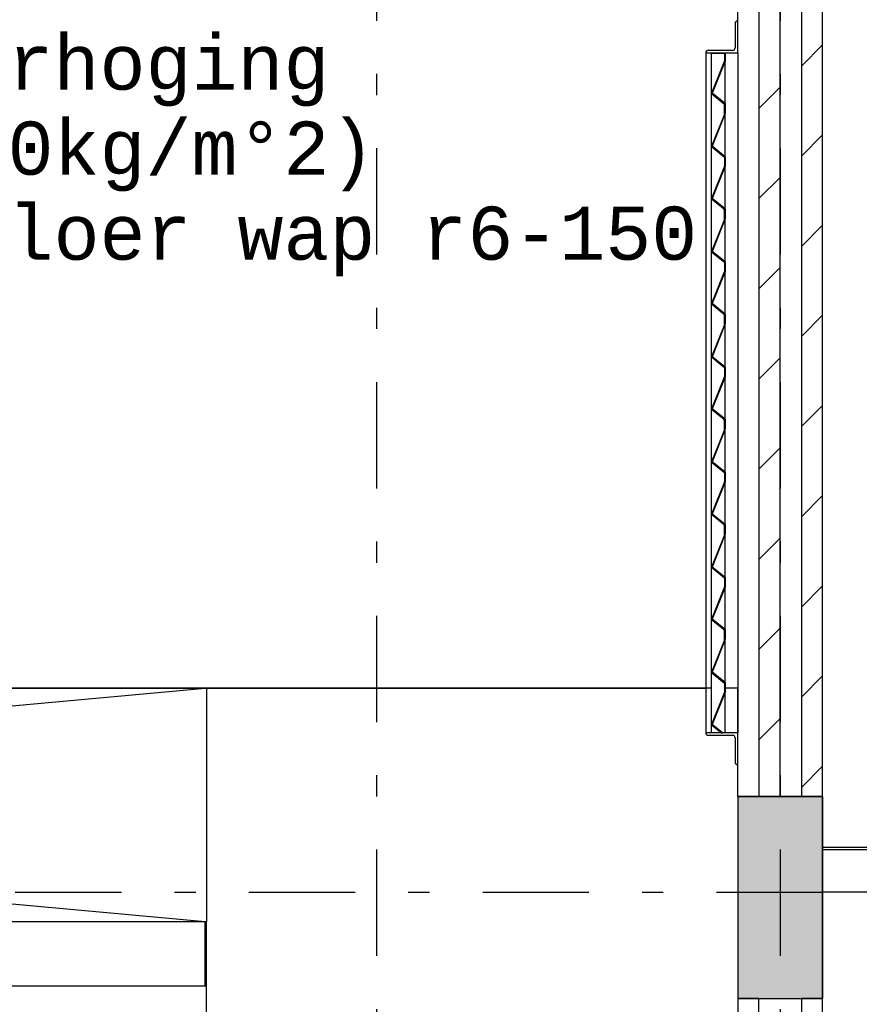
# Model space of a CAD drawing. Extents: x 2 to 87, y -108 to 11.
# Tile 252 of 256: x 29.55 to 33.5, y -15.74 to -11.1. Entities that reach past the tile are written whole.
import ezdxf

# ---------------------------------------------------------------- set-up
doc = ezdxf.new("R2010")
doc.units = 0
doc.header["$MEASUREMENT"] = 0
doc.linetypes.add('DASHDOT', pattern=[1, 0.5, -0.25, 0, -0.25])
for name, color, linetype in [('14', 7, 'CONTINUOUS'), ('18', 7, 'CONTINUOUS'), ('2', 7, 'CONTINUOUS'), ('25', 7, 'CONTINUOUS'), ('4', 7, 'CONTINUOUS'), ('5', 7, 'CONTINUOUS'), ('6', 7, 'CONTINUOUS'), ('8', 7, 'CONTINUOUS')]:
    doc.layers.add(name, color=color, linetype=linetype)
doc.styles.add('MONOTXT', font='MONOTXT', dxfattribs={"height": 0.2})

# ---------------------------------------------------------------- blocks, each defined once
blk = doc.blocks.new('*N715')
at = {"layer": '25', "color": 62, "linetype": 'Continuous'}
for p, q in [((32.8641, -13.9762), (32.8661, -13.9762)), ((32.8641, -13.9762), (32.8641, -14.0256)), ((32.8661, -13.9762), (32.8661, -14.0256)), ((32.8638, -14.0264), (32.805, -14.1728)), ((32.8661, -14.0264), (32.8073, -14.1728)), ((32.8641, -14.0256), (32.8638, -14.0264)), ((32.8661, -14.0256), (32.8661, -14.0264)), ((32.805, -14.1728), (32.8046, -14.1738)), ((32.8046, -14.1738), (32.8641, -14.2217)), ((32.8073, -14.1728), (32.8086, -14.1738)), ((32.8086, -14.1738), (32.8681, -14.2217)), ((32.8641, -14.2217), (32.8661, -14.2234)), ((32.8681, -14.2217), (32.8681, -14.2234)), ((32.8658, -14.267), (32.805, -14.4183)), ((32.8681, -14.267), (32.8073, -14.4183)), ((32.8661, -14.2662), (32.8658, -14.267)), ((32.8661, -14.2234), (32.8661, -14.2662)), ((32.8681, -14.2234), (32.8681, -14.2662)), ((32.8681, -14.2662), (32.8681, -14.267)), ((32.805, -14.4183), (32.8046, -14.4194)), ((32.8046, -14.4194), (32.8519, -14.4575)), ((32.8073, -14.4183), (32.8086, -14.4194)), ((32.8086, -14.4194), (32.856, -14.4575)), ((32.8519, -14.4575), (32.856, -14.4575))]:
    blk.add_line(p, q, dxfattribs=at)
for points in [[(32.8641, -13.9762), (32.8641, -13.9762), (32.8661, -13.9762)], [(32.8641, -13.9762), (32.8641, -14.0256), (32.8661, -14.0256)], [(32.8641, -13.9762), (32.8661, -13.9762), (32.8661, -14.0256)], [(32.8638, -14.0264), (32.805, -14.1728), (32.8073, -14.1728)], [(32.8638, -14.0264), (32.8661, -14.0264), (32.8073, -14.1728)], [(32.8641, -14.0256), (32.8638, -14.0264), (32.8661, -14.0264)], [(32.8641, -14.0256), (32.8661, -14.0256), (32.8661, -14.0264)], [(32.805, -14.1728), (32.8046, -14.1738), (32.8086, -14.1738)], [(32.8046, -14.1738), (32.8641, -14.2217), (32.8681, -14.2217)], [(32.8046, -14.1738), (32.8086, -14.1738), (32.8681, -14.2217)], [(32.805, -14.1728), (32.8073, -14.1728), (32.8086, -14.1738)], [(32.8641, -14.2217), (32.8661, -14.2234), (32.8681, -14.2234)], [(32.8641, -14.2217), (32.8681, -14.2217), (32.8681, -14.2234)], [(32.8658, -14.267), (32.805, -14.4183), (32.8073, -14.4183)], [(32.8658, -14.267), (32.8681, -14.267), (32.8073, -14.4183)], [(32.8661, -14.2662), (32.8658, -14.267), (32.8681, -14.267)], [(32.8661, -14.2234), (32.8661, -14.2662), (32.8681, -14.2662)], [(32.8661, -14.2234), (32.8681, -14.2234), (32.8681, -14.2662)], [(32.8661, -14.2662), (32.8681, -14.2662), (32.8681, -14.267)], [(32.805, -14.4183), (32.8046, -14.4194), (32.8086, -14.4194)], [(32.8046, -14.4194), (32.8519, -14.4575), (32.856, -14.4575)], [(32.8046, -14.4194), (32.8086, -14.4194), (32.856, -14.4575)], [(32.805, -14.4183), (32.8073, -14.4183), (32.8086, -14.4194)], [(32.8519, -14.4575), (32.8519, -14.4575), (32.856, -14.4575)]]:
    blk.add_solid(points, dxfattribs=at)
blk = doc.blocks.new('*N716')
at = {"layer": '25', "color": 62, "linetype": 'Continuous'}
for p, q in [((32.8641, -13.4812), (32.8661, -13.4812)), ((32.8641, -13.4812), (32.8641, -13.5307)), ((32.8661, -13.4812), (32.8661, -13.5307)), ((32.8638, -13.5314), (32.805, -13.6778)), ((32.8661, -13.5314), (32.8073, -13.6778)), ((32.8641, -13.5307), (32.8638, -13.5314)), ((32.8661, -13.5307), (32.8661, -13.5314)), ((32.805, -13.6778), (32.8046, -13.6789)), ((32.8046, -13.6789), (32.8641, -13.7267)), ((32.8073, -13.6778), (32.8086, -13.6789)), ((32.8086, -13.6789), (32.8681, -13.7267)), ((32.8641, -13.7267), (32.8661, -13.7284)), ((32.8661, -13.7284), (32.8661, -13.7712)), ((32.8681, -13.7267), (32.8681, -13.7284)), ((32.8681, -13.7284), (32.8681, -13.7712)), ((32.8658, -13.772), (32.805, -13.9233)), ((32.8681, -13.772), (32.8073, -13.9233)), ((32.8661, -13.7712), (32.8658, -13.772)), ((32.8681, -13.7712), (32.8681, -13.772)), ((32.805, -13.9233), (32.8046, -13.9244)), ((32.8046, -13.9244), (32.8641, -13.9723)), ((32.8073, -13.9233), (32.8086, -13.9244)), ((32.8086, -13.9244), (32.8681, -13.9723)), ((32.8641, -13.9723), (32.8661, -13.9739)), ((32.8661, -13.9739), (32.8661, -14.0175)), ((32.8681, -13.9723), (32.8681, -13.9739)), ((32.8681, -13.9739), (32.8681, -14.0175)), ((32.8661, -14.0175), (32.8681, -14.0175))]:
    blk.add_line(p, q, dxfattribs=at)
for points in [[(32.8641, -13.4812), (32.8641, -13.4812), (32.8661, -13.4812)], [(32.8641, -13.4812), (32.8641, -13.5307), (32.8661, -13.5307)], [(32.8641, -13.4812), (32.8661, -13.4812), (32.8661, -13.5307)], [(32.8638, -13.5314), (32.805, -13.6778), (32.8073, -13.6778)], [(32.8638, -13.5314), (32.8661, -13.5314), (32.8073, -13.6778)], [(32.8641, -13.5307), (32.8638, -13.5314), (32.8661, -13.5314)], [(32.8641, -13.5307), (32.8661, -13.5307), (32.8661, -13.5314)], [(32.805, -13.6778), (32.8046, -13.6789), (32.8086, -13.6789)], [(32.8046, -13.6789), (32.8641, -13.7267), (32.8681, -13.7267)], [(32.8046, -13.6789), (32.8086, -13.6789), (32.8681, -13.7267)], [(32.805, -13.6778), (32.8073, -13.6778), (32.8086, -13.6789)], [(32.8641, -13.7267), (32.8661, -13.7284), (32.8681, -13.7284)], [(32.8641, -13.7267), (32.8681, -13.7267), (32.8681, -13.7284)], [(32.8661, -13.7284), (32.8661, -13.7712), (32.8681, -13.7712)], [(32.8661, -13.7284), (32.8681, -13.7284), (32.8681, -13.7712)], [(32.8658, -13.772), (32.805, -13.9233), (32.8073, -13.9233)], [(32.8658, -13.772), (32.8681, -13.772), (32.8073, -13.9233)], [(32.8661, -13.7712), (32.8658, -13.772), (32.8681, -13.772)], [(32.8661, -13.7712), (32.8681, -13.7712), (32.8681, -13.772)], [(32.805, -13.9233), (32.8046, -13.9244), (32.8086, -13.9244)], [(32.8046, -13.9244), (32.8641, -13.9723), (32.8681, -13.9723)], [(32.8046, -13.9244), (32.8086, -13.9244), (32.8681, -13.9723)], [(32.805, -13.9233), (32.8073, -13.9233), (32.8086, -13.9244)], [(32.8641, -13.9723), (32.8661, -13.9739), (32.8681, -13.9739)], [(32.8641, -13.9723), (32.8681, -13.9723), (32.8681, -13.9739)], [(32.8661, -13.9739), (32.8661, -14.0175), (32.8681, -14.0175)], [(32.8661, -13.9739), (32.8681, -13.9739), (32.8681, -14.0175)], [(32.8661, -14.0175), (32.8661, -14.0175), (32.8681, -14.0175)]]:
    blk.add_solid(points, dxfattribs=at)
blk = doc.blocks.new('*N717')
at = {"layer": '25', "color": 62, "linetype": 'Continuous'}
for p, q in [((32.8641, -12.9862), (32.8661, -12.9862)), ((32.8641, -12.9862), (32.8641, -13.0357)), ((32.8661, -12.9862), (32.8661, -13.0357)), ((32.8638, -13.0364), (32.805, -13.1828)), ((32.8661, -13.0364), (32.8073, -13.1828)), ((32.8641, -13.0357), (32.8638, -13.0364)), ((32.8661, -13.0357), (32.8661, -13.0364)), ((32.805, -13.1828), (32.8046, -13.1839)), ((32.8046, -13.1839), (32.8641, -13.2318)), ((32.8073, -13.1828), (32.8086, -13.1839)), ((32.8086, -13.1839), (32.8681, -13.2318)), ((32.8641, -13.2318), (32.8661, -13.2334)), ((32.8661, -13.2334), (32.8661, -13.2763)), ((32.8681, -13.2318), (32.8681, -13.2334)), ((32.8681, -13.2334), (32.8681, -13.2763)), ((32.8658, -13.277), (32.805, -13.4284)), ((32.8681, -13.277), (32.8073, -13.4284)), ((32.8661, -13.2763), (32.8658, -13.277)), ((32.8681, -13.2763), (32.8681, -13.277)), ((32.805, -13.4284), (32.8046, -13.4294)), ((32.8046, -13.4294), (32.8641, -13.4773)), ((32.8073, -13.4284), (32.8086, -13.4294)), ((32.8086, -13.4294), (32.8681, -13.4773)), ((32.8641, -13.4773), (32.8661, -13.4789)), ((32.8661, -13.4789), (32.8661, -13.5226)), ((32.8681, -13.4773), (32.8681, -13.4789)), ((32.8681, -13.4789), (32.8681, -13.5226)), ((32.8661, -13.5226), (32.8681, -13.5226))]:
    blk.add_line(p, q, dxfattribs=at)
for points in [[(32.8641, -12.9862), (32.8641, -12.9862), (32.8661, -12.9862)], [(32.8641, -12.9862), (32.8641, -13.0357), (32.8661, -13.0357)], [(32.8641, -12.9862), (32.8661, -12.9862), (32.8661, -13.0357)], [(32.8638, -13.0364), (32.805, -13.1828), (32.8073, -13.1828)], [(32.8638, -13.0364), (32.8661, -13.0364), (32.8073, -13.1828)], [(32.8641, -13.0357), (32.8638, -13.0364), (32.8661, -13.0364)], [(32.8641, -13.0357), (32.8661, -13.0357), (32.8661, -13.0364)], [(32.805, -13.1828), (32.8046, -13.1839), (32.8086, -13.1839)], [(32.8046, -13.1839), (32.8641, -13.2318), (32.8681, -13.2318)], [(32.8046, -13.1839), (32.8086, -13.1839), (32.8681, -13.2318)], [(32.805, -13.1828), (32.8073, -13.1828), (32.8086, -13.1839)], [(32.8641, -13.2318), (32.8661, -13.2334), (32.8681, -13.2334)], [(32.8641, -13.2318), (32.8681, -13.2318), (32.8681, -13.2334)], [(32.8661, -13.2334), (32.8661, -13.2763), (32.8681, -13.2763)], [(32.8661, -13.2334), (32.8681, -13.2334), (32.8681, -13.2763)], [(32.8658, -13.277), (32.805, -13.4284), (32.8073, -13.4284)], [(32.8658, -13.277), (32.8681, -13.277), (32.8073, -13.4284)], [(32.8661, -13.2763), (32.8658, -13.277), (32.8681, -13.277)], [(32.8661, -13.2763), (32.8681, -13.2763), (32.8681, -13.277)], [(32.805, -13.4284), (32.8046, -13.4294), (32.8086, -13.4294)], [(32.8046, -13.4294), (32.8641, -13.4773), (32.8681, -13.4773)], [(32.8046, -13.4294), (32.8086, -13.4294), (32.8681, -13.4773)], [(32.805, -13.4284), (32.8073, -13.4284), (32.8086, -13.4294)], [(32.8641, -13.4773), (32.8661, -13.4789), (32.8681, -13.4789)], [(32.8641, -13.4773), (32.8681, -13.4773), (32.8681, -13.4789)], [(32.8661, -13.4789), (32.8661, -13.5226), (32.8681, -13.5226)], [(32.8661, -13.4789), (32.8681, -13.4789), (32.8681, -13.5226)], [(32.8661, -13.5226), (32.8661, -13.5226), (32.8681, -13.5226)]]:
    blk.add_solid(points, dxfattribs=at)
blk = doc.blocks.new('*N718')
at = {"layer": '25', "color": 62, "linetype": 'Continuous'}
for p, q in [((32.8641, -12.4912), (32.8661, -12.4912)), ((32.8641, -12.4912), (32.8641, -12.5407)), ((32.8661, -12.4912), (32.8661, -12.5407)), ((32.8638, -12.5415), (32.805, -12.6879)), ((32.8661, -12.5415), (32.8073, -12.6879)), ((32.8641, -12.5407), (32.8638, -12.5415)), ((32.8661, -12.5407), (32.8661, -12.5415)), ((32.805, -12.6879), (32.8046, -12.6889)), ((32.8046, -12.6889), (32.8641, -12.7368)), ((32.8073, -12.6879), (32.8086, -12.6889)), ((32.8086, -12.6889), (32.8681, -12.7368)), ((32.8641, -12.7368), (32.8661, -12.7384)), ((32.8661, -12.7384), (32.8661, -12.7813)), ((32.8681, -12.7368), (32.8681, -12.7384)), ((32.8681, -12.7384), (32.8681, -12.7813)), ((32.8658, -12.782), (32.805, -12.9334)), ((32.8681, -12.782), (32.8073, -12.9334)), ((32.8661, -12.7813), (32.8658, -12.782)), ((32.8681, -12.7813), (32.8681, -12.782)), ((32.805, -12.9334), (32.8046, -12.9345)), ((32.8046, -12.9345), (32.8641, -12.9823)), ((32.8073, -12.9334), (32.8086, -12.9345)), ((32.8086, -12.9345), (32.8681, -12.9823)), ((32.8641, -12.9823), (32.8661, -12.984)), ((32.8661, -12.984), (32.8661, -13.0276)), ((32.8681, -12.9823), (32.8681, -12.984)), ((32.8681, -12.984), (32.8681, -13.0276)), ((32.8661, -13.0276), (32.8681, -13.0276))]:
    blk.add_line(p, q, dxfattribs=at)
for points in [[(32.8641, -12.4912), (32.8641, -12.4912), (32.8661, -12.4912)], [(32.8641, -12.4912), (32.8641, -12.5407), (32.8661, -12.5407)], [(32.8641, -12.4912), (32.8661, -12.4912), (32.8661, -12.5407)], [(32.8638, -12.5415), (32.805, -12.6879), (32.8073, -12.6879)], [(32.8638, -12.5415), (32.8661, -12.5415), (32.8073, -12.6879)], [(32.8641, -12.5407), (32.8638, -12.5415), (32.8661, -12.5415)], [(32.8641, -12.5407), (32.8661, -12.5407), (32.8661, -12.5415)], [(32.805, -12.6879), (32.8046, -12.6889), (32.8086, -12.6889)], [(32.8046, -12.6889), (32.8641, -12.7368), (32.8681, -12.7368)], [(32.8046, -12.6889), (32.8086, -12.6889), (32.8681, -12.7368)], [(32.805, -12.6879), (32.8073, -12.6879), (32.8086, -12.6889)], [(32.8641, -12.7368), (32.8661, -12.7384), (32.8681, -12.7384)], [(32.8641, -12.7368), (32.8681, -12.7368), (32.8681, -12.7384)], [(32.8661, -12.7384), (32.8661, -12.7813), (32.8681, -12.7813)], [(32.8661, -12.7384), (32.8681, -12.7384), (32.8681, -12.7813)], [(32.8658, -12.782), (32.805, -12.9334), (32.8073, -12.9334)], [(32.8658, -12.782), (32.8681, -12.782), (32.8073, -12.9334)], [(32.8661, -12.7813), (32.8658, -12.782), (32.8681, -12.782)], [(32.8661, -12.7813), (32.8681, -12.7813), (32.8681, -12.782)], [(32.805, -12.9334), (32.8046, -12.9345), (32.8086, -12.9345)], [(32.8046, -12.9345), (32.8641, -12.9823), (32.8681, -12.9823)], [(32.8046, -12.9345), (32.8086, -12.9345), (32.8681, -12.9823)], [(32.805, -12.9334), (32.8073, -12.9334), (32.8086, -12.9345)], [(32.8641, -12.9823), (32.8661, -12.984), (32.8681, -12.984)], [(32.8641, -12.9823), (32.8681, -12.9823), (32.8681, -12.984)], [(32.8661, -12.984), (32.8661, -13.0276), (32.8681, -13.0276)], [(32.8661, -12.984), (32.8681, -12.984), (32.8681, -13.0276)], [(32.8661, -13.0276), (32.8661, -13.0276), (32.8681, -13.0276)]]:
    blk.add_solid(points, dxfattribs=at)
blk = doc.blocks.new('*N719')
at = {"layer": '25', "color": 62, "linetype": 'Continuous'}
for p, q in [((32.8641, -11.9963), (32.8661, -11.9963)), ((32.8641, -11.9963), (32.8641, -12.0457)), ((32.8661, -11.9963), (32.8661, -12.0457)), ((32.8638, -12.0465), (32.805, -12.1929)), ((32.8661, -12.0465), (32.8073, -12.1929)), ((32.8641, -12.0457), (32.8638, -12.0465)), ((32.8661, -12.0457), (32.8661, -12.0465)), ((32.805, -12.1929), (32.8046, -12.1939)), ((32.8046, -12.1939), (32.8641, -12.2418)), ((32.8073, -12.1929), (32.8086, -12.1939)), ((32.8086, -12.1939), (32.8681, -12.2418)), ((32.8641, -12.2418), (32.8661, -12.2435)), ((32.8661, -12.2435), (32.8661, -12.2863)), ((32.8681, -12.2418), (32.8681, -12.2435)), ((32.8681, -12.2435), (32.8681, -12.2863)), ((32.8658, -12.2871), (32.805, -12.4384)), ((32.8681, -12.2871), (32.8073, -12.4384)), ((32.8661, -12.2863), (32.8658, -12.2871)), ((32.8681, -12.2863), (32.8681, -12.2871)), ((32.805, -12.4384), (32.8046, -12.4395)), ((32.8046, -12.4395), (32.8641, -12.4873)), ((32.8073, -12.4384), (32.8086, -12.4395)), ((32.8086, -12.4395), (32.8681, -12.4873)), ((32.8641, -12.4873), (32.8661, -12.489)), ((32.8661, -12.489), (32.8661, -12.5326)), ((32.8681, -12.4873), (32.8681, -12.489)), ((32.8681, -12.489), (32.8681, -12.5326)), ((32.8661, -12.5326), (32.8681, -12.5326))]:
    blk.add_line(p, q, dxfattribs=at)
for points in [[(32.8641, -11.9963), (32.8641, -11.9963), (32.8661, -11.9963)], [(32.8641, -11.9963), (32.8641, -12.0457), (32.8661, -12.0457)], [(32.8641, -11.9963), (32.8661, -11.9963), (32.8661, -12.0457)], [(32.8638, -12.0465), (32.805, -12.1929), (32.8073, -12.1929)], [(32.8638, -12.0465), (32.8661, -12.0465), (32.8073, -12.1929)], [(32.8641, -12.0457), (32.8638, -12.0465), (32.8661, -12.0465)], [(32.8641, -12.0457), (32.8661, -12.0457), (32.8661, -12.0465)], [(32.805, -12.1929), (32.8046, -12.1939), (32.8086, -12.1939)], [(32.8046, -12.1939), (32.8641, -12.2418), (32.8681, -12.2418)], [(32.8046, -12.1939), (32.8086, -12.1939), (32.8681, -12.2418)], [(32.805, -12.1929), (32.8073, -12.1929), (32.8086, -12.1939)], [(32.8641, -12.2418), (32.8661, -12.2435), (32.8681, -12.2435)], [(32.8641, -12.2418), (32.8681, -12.2418), (32.8681, -12.2435)], [(32.8661, -12.2435), (32.8661, -12.2863), (32.8681, -12.2863)], [(32.8661, -12.2435), (32.8681, -12.2435), (32.8681, -12.2863)], [(32.8658, -12.2871), (32.805, -12.4384), (32.8073, -12.4384)], [(32.8658, -12.2871), (32.8681, -12.2871), (32.8073, -12.4384)], [(32.8661, -12.2863), (32.8658, -12.2871), (32.8681, -12.2871)], [(32.8661, -12.2863), (32.8681, -12.2863), (32.8681, -12.2871)], [(32.805, -12.4384), (32.8046, -12.4395), (32.8086, -12.4395)], [(32.8046, -12.4395), (32.8641, -12.4873), (32.8681, -12.4873)], [(32.8046, -12.4395), (32.8086, -12.4395), (32.8681, -12.4873)], [(32.805, -12.4384), (32.8073, -12.4384), (32.8086, -12.4395)], [(32.8641, -12.4873), (32.8661, -12.489), (32.8681, -12.489)], [(32.8641, -12.4873), (32.8681, -12.4873), (32.8681, -12.489)], [(32.8661, -12.489), (32.8661, -12.5326), (32.8681, -12.5326)], [(32.8661, -12.489), (32.8681, -12.489), (32.8681, -12.5326)], [(32.8661, -12.5326), (32.8661, -12.5326), (32.8681, -12.5326)]]:
    blk.add_solid(points, dxfattribs=at)
blk = doc.blocks.new('*N720')
at = {"layer": '25', "color": 62, "linetype": 'Continuous'}
for p, q in [((32.8641, -11.5013), (32.8661, -11.5013)), ((32.8641, -11.5013), (32.8641, -11.5508)), ((32.8661, -11.5013), (32.8661, -11.5508)), ((32.8638, -11.5515), (32.805, -11.6979)), ((32.8661, -11.5515), (32.8073, -11.6979)), ((32.8641, -11.5508), (32.8638, -11.5515)), ((32.8661, -11.5508), (32.8661, -11.5515)), ((32.805, -11.6979), (32.8046, -11.699)), ((32.8046, -11.699), (32.8641, -11.7468)), ((32.8073, -11.6979), (32.8086, -11.699)), ((32.8086, -11.699), (32.8681, -11.7468)), ((32.8641, -11.7468), (32.8661, -11.7485)), ((32.8661, -11.7485), (32.8661, -11.7913)), ((32.8681, -11.7468), (32.8681, -11.7485)), ((32.8681, -11.7485), (32.8681, -11.7913)), ((32.8658, -11.7921), (32.805, -11.9434)), ((32.8681, -11.7921), (32.8073, -11.9434)), ((32.8661, -11.7913), (32.8658, -11.7921)), ((32.8681, -11.7913), (32.8681, -11.7921)), ((32.805, -11.9434), (32.8046, -11.9445)), ((32.8046, -11.9445), (32.8641, -11.9924)), ((32.8073, -11.9434), (32.8086, -11.9445)), ((32.8086, -11.9445), (32.8681, -11.9924)), ((32.8641, -11.9924), (32.8661, -11.994)), ((32.8661, -11.994), (32.8661, -12.0376)), ((32.8681, -11.9924), (32.8681, -11.994)), ((32.8681, -11.994), (32.8681, -12.0376)), ((32.8661, -12.0376), (32.8681, -12.0376))]:
    blk.add_line(p, q, dxfattribs=at)
for points in [[(32.8641, -11.5013), (32.8641, -11.5013), (32.8661, -11.5013)], [(32.8641, -11.5013), (32.8641, -11.5508), (32.8661, -11.5508)], [(32.8641, -11.5013), (32.8661, -11.5013), (32.8661, -11.5508)], [(32.8638, -11.5515), (32.805, -11.6979), (32.8073, -11.6979)], [(32.8638, -11.5515), (32.8661, -11.5515), (32.8073, -11.6979)], [(32.8641, -11.5508), (32.8638, -11.5515), (32.8661, -11.5515)], [(32.8641, -11.5508), (32.8661, -11.5508), (32.8661, -11.5515)], [(32.805, -11.6979), (32.8046, -11.699), (32.8086, -11.699)], [(32.8046, -11.699), (32.8641, -11.7468), (32.8681, -11.7468)], [(32.8046, -11.699), (32.8086, -11.699), (32.8681, -11.7468)], [(32.805, -11.6979), (32.8073, -11.6979), (32.8086, -11.699)], [(32.8641, -11.7468), (32.8661, -11.7485), (32.8681, -11.7485)], [(32.8641, -11.7468), (32.8681, -11.7468), (32.8681, -11.7485)], [(32.8661, -11.7485), (32.8661, -11.7913), (32.8681, -11.7913)], [(32.8661, -11.7485), (32.8681, -11.7485), (32.8681, -11.7913)], [(32.8658, -11.7921), (32.805, -11.9434), (32.8073, -11.9434)], [(32.8658, -11.7921), (32.8681, -11.7921), (32.8073, -11.9434)], [(32.8661, -11.7913), (32.8658, -11.7921), (32.8681, -11.7921)], [(32.8661, -11.7913), (32.8681, -11.7913), (32.8681, -11.7921)], [(32.805, -11.9434), (32.8046, -11.9445), (32.8086, -11.9445)], [(32.8046, -11.9445), (32.8641, -11.9924), (32.8681, -11.9924)], [(32.8046, -11.9445), (32.8086, -11.9445), (32.8681, -11.9924)], [(32.805, -11.9434), (32.8073, -11.9434), (32.8086, -11.9445)], [(32.8641, -11.9924), (32.8661, -11.994), (32.8681, -11.994)], [(32.8641, -11.9924), (32.8681, -11.9924), (32.8681, -11.994)], [(32.8661, -11.994), (32.8661, -12.0376), (32.8681, -12.0376)], [(32.8661, -11.994), (32.8681, -11.994), (32.8681, -12.0376)], [(32.8661, -12.0376), (32.8661, -12.0376), (32.8681, -12.0376)]]:
    blk.add_solid(points, dxfattribs=at)
blk = doc.blocks.new('*N721')
at = {"layer": '25', "color": 62, "linetype": 'Continuous'}
for p, q in [((32.8658, -11.2971), (32.805, -11.4485)), ((32.8681, -11.2971), (32.8073, -11.4485)), ((32.8661, -11.2964), (32.8658, -11.2971)), ((32.8661, -11.2613), (32.8681, -11.2613)), ((32.8661, -11.2613), (32.8661, -11.2964)), ((32.8681, -11.2613), (32.8681, -11.2964)), ((32.8681, -11.2964), (32.8681, -11.2971)), ((32.805, -11.4485), (32.8046, -11.4495)), ((32.8046, -11.4495), (32.8641, -11.4974)), ((32.8073, -11.4485), (32.8086, -11.4495)), ((32.8086, -11.4495), (32.8681, -11.4974)), ((32.8641, -11.4974), (32.8661, -11.499)), ((32.8661, -11.499), (32.8661, -11.5427)), ((32.8681, -11.4974), (32.8681, -11.499)), ((32.8681, -11.499), (32.8681, -11.5427)), ((32.8661, -11.5427), (32.8681, -11.5427))]:
    blk.add_line(p, q, dxfattribs=at)
for points in [[(32.8658, -11.2971), (32.805, -11.4485), (32.8073, -11.4485)], [(32.8658, -11.2971), (32.8681, -11.2971), (32.8073, -11.4485)], [(32.8661, -11.2964), (32.8658, -11.2971), (32.8681, -11.2971)], [(32.8661, -11.2613), (32.8661, -11.2613), (32.8681, -11.2613)], [(32.8661, -11.2613), (32.8661, -11.2964), (32.8681, -11.2964)], [(32.8661, -11.2613), (32.8681, -11.2613), (32.8681, -11.2964)], [(32.8661, -11.2964), (32.8681, -11.2964), (32.8681, -11.2971)], [(32.805, -11.4485), (32.8046, -11.4495), (32.8086, -11.4495)], [(32.8046, -11.4495), (32.8641, -11.4974), (32.8681, -11.4974)], [(32.8046, -11.4495), (32.8086, -11.4495), (32.8681, -11.4974)], [(32.805, -11.4485), (32.8073, -11.4485), (32.8086, -11.4495)], [(32.8641, -11.4974), (32.8661, -11.499), (32.8681, -11.499)], [(32.8641, -11.4974), (32.8681, -11.4974), (32.8681, -11.499)], [(32.8661, -11.499), (32.8661, -11.5427), (32.8681, -11.5427)], [(32.8661, -11.499), (32.8681, -11.499), (32.8681, -11.5427)], [(32.8661, -11.5427), (32.8661, -11.5427), (32.8681, -11.5427)]]:
    blk.add_solid(points, dxfattribs=at)

msp = doc.modelspace()

# ---------------------------------------------------------------- linework, layer by layer
at = {"layer": '14', "color": 62, "linetype": 'Continuous'}
for p, q in [((32.9276, -11.1087), (32.9276, -10.9575)), ((24.422, -14.2475), (32.7776, -14.2475)), ((34.1276, -15.2075), (33.3276, -15.2075)), ((30.422, -15.6475), (30.422, -15.3475)), ((21.9276, -15.6475), (30.422, -15.6475))]:
    msp.add_line(p, q, dxfattribs=at)
at = {"layer": '18', "color": 62, "linetype": 'Continuous'}
for p, q in [((30.4276, -14.2475), (24.4276, -14.2475)), ((30.4276, -14.2475), (30.4276, -15.3475)), ((32.8046, -14.2475), (30.4276, -14.2475)), ((32.9276, -14.2475), (32.8681, -14.2475)), ((32.9276, -14.4575), (32.9276, -14.2475)), ((32.9276, -14.7575), (32.9276, -14.6075)), ((30.4276, -15.3475), (24.4276, -15.3475)), ((30.4276, -15.6475), (30.4276, -15.3475)), ((24.4276, -15.6475), (30.4276, -15.6475)), ((30.4276, -16.7475), (30.4276, -15.6475))]:
    msp.add_line(p, q, dxfattribs=at)
at = {"layer": '2', "color": 62, "linetype": 'Continuous'}
for p, q in [((32.8046, -11.4495), (32.8046, -11.2613)), ((32.8661, -11.2613), (32.8046, -11.2613)), ((32.8661, -11.2964), (32.8046, -11.4495)), ((32.8073, -11.4485), (32.8681, -11.2971)), ((32.8681, -11.2613), (32.8661, -11.2613)), ((32.8661, -11.2613), (32.8661, -11.2964)), ((32.8681, -11.2971), (32.8681, -11.2613)), ((32.8681, -11.4974), (32.8681, -11.2971)), ((32.8046, -11.699), (32.8046, -11.4495)), ((32.8046, -11.4495), (32.8661, -11.499)), ((32.8681, -11.4974), (32.8073, -11.4485)), ((32.8641, -11.5013), (32.8641, -11.4973)), ((32.8661, -11.5013), (32.8641, -11.5013)), ((32.8641, -11.5013), (32.8641, -11.5508)), ((32.8661, -11.499), (32.8661, -11.5427)), ((32.8661, -11.5515), (32.8661, -11.5013)), ((32.8681, -11.5427), (32.8681, -11.4974)), ((32.8641, -11.5508), (32.8046, -11.699)), ((32.8073, -11.6979), (32.8661, -11.5515)), ((32.8661, -11.5427), (32.8681, -11.5427)), ((32.8681, -11.7468), (32.8681, -11.5427)), ((32.8046, -11.699), (32.8661, -11.7485)), ((32.8046, -11.9445), (32.8046, -11.699)), ((32.8681, -11.7468), (32.8073, -11.6979)), ((32.8661, -11.7485), (32.8661, -11.7913)), ((32.8681, -11.7921), (32.8681, -11.7468)), ((32.8661, -11.7913), (32.8046, -11.9445)), ((32.8073, -11.9434), (32.8681, -11.7921)), ((32.8681, -11.9924), (32.8681, -11.7921)), ((32.8046, -12.1939), (32.8046, -11.9445)), ((32.8046, -11.9445), (32.8661, -11.994)), ((32.8681, -11.9924), (32.8073, -11.9434)), ((32.8641, -11.9963), (32.8641, -11.9923)), ((32.8661, -11.9963), (32.8641, -11.9963)), ((32.8641, -11.9963), (32.8641, -12.0457)), ((32.8661, -11.994), (32.8661, -12.0376)), ((32.8661, -12.0465), (32.8661, -11.9963)), ((32.8681, -12.0376), (32.8681, -11.9924)), ((32.8661, -12.0376), (32.8681, -12.0376)), ((32.8681, -12.2418), (32.8681, -12.0376)), ((32.8641, -12.0457), (32.8046, -12.1939)), ((32.8073, -12.1929), (32.8661, -12.0465)), ((32.8046, -12.1939), (32.8661, -12.2435)), ((32.8046, -12.4395), (32.8046, -12.1939)), ((32.8681, -12.2418), (32.8073, -12.1929)), ((32.8661, -12.2435), (32.8661, -12.2863)), ((32.8681, -12.2871), (32.8681, -12.2418)), ((32.8661, -12.2863), (32.8046, -12.4395)), ((32.8073, -12.4384), (32.8681, -12.2871)), ((32.8681, -12.4873), (32.8681, -12.2871)), ((32.8046, -12.6889), (32.8046, -12.4395)), ((32.8046, -12.4395), (32.8661, -12.489)), ((32.8681, -12.4873), (32.8073, -12.4384)), ((32.8641, -12.4912), (32.8641, -12.4873)), ((32.8661, -12.4912), (32.8641, -12.4912)), ((32.8641, -12.4912), (32.8641, -12.5407)), ((32.8661, -12.489), (32.8661, -12.5326)), ((32.8661, -12.5415), (32.8661, -12.4912)), ((32.8681, -12.5326), (32.8681, -12.4873)), ((32.8641, -12.5407), (32.8046, -12.6889)), ((32.8073, -12.6879), (32.8661, -12.5415)), ((32.8661, -12.5326), (32.8681, -12.5326)), ((32.8681, -12.7368), (32.8681, -12.5326)), ((32.8046, -12.6889), (32.8661, -12.7384)), ((32.8046, -12.9345), (32.8046, -12.6889)), ((32.8681, -12.7368), (32.8073, -12.6879)), ((32.8661, -12.7384), (32.8661, -12.7813)), ((32.8681, -12.782), (32.8681, -12.7368)), ((32.8661, -12.7813), (32.8046, -12.9345)), ((32.8073, -12.9334), (32.8681, -12.782)), ((32.8681, -12.9823), (32.8681, -12.782)), ((32.8046, -13.1839), (32.8046, -12.9345)), ((32.8046, -12.9345), (32.8661, -12.984)), ((32.8681, -12.9823), (32.8073, -12.9334)), ((32.8641, -12.9862), (32.8641, -12.9823)), ((32.8661, -12.9862), (32.8641, -12.9862)), ((32.8641, -12.9862), (32.8641, -13.0357)), ((32.8661, -12.984), (32.8661, -13.0276)), ((32.8661, -13.0364), (32.8661, -12.9862)), ((32.8681, -13.0276), (32.8681, -12.9823)), ((32.8641, -13.0357), (32.8046, -13.1839)), ((32.8073, -13.1828), (32.8661, -13.0364)), ((32.8661, -13.0276), (32.8681, -13.0276)), ((32.8681, -13.2318), (32.8681, -13.0276)), ((32.8046, -13.1839), (32.8661, -13.2334)), ((32.8046, -13.4294), (32.8046, -13.1839)), ((32.8681, -13.2318), (32.8073, -13.1828)), ((32.8661, -13.2334), (32.8661, -13.2763)), ((32.8681, -13.277), (32.8681, -13.2318)), ((32.8661, -13.2763), (32.8046, -13.4294)), ((32.8073, -13.4284), (32.8681, -13.277)), ((32.8681, -13.4773), (32.8681, -13.277)), ((32.8046, -13.6789), (32.8046, -13.4294)), ((32.8046, -13.4294), (32.8661, -13.4789)), ((32.8681, -13.4773), (32.8073, -13.4284)), ((32.8641, -13.4812), (32.8641, -13.4772)), ((32.8661, -13.4812), (32.8641, -13.4812)), ((32.8641, -13.4812), (32.8641, -13.5307)), ((32.8661, -13.4789), (32.8661, -13.5226)), ((32.8661, -13.5314), (32.8661, -13.4812)), ((32.8681, -13.5226), (32.8681, -13.4773)), ((32.8661, -13.5226), (32.8681, -13.5226)), ((32.8681, -13.7267), (32.8681, -13.5226)), ((32.8641, -13.5307), (32.8046, -13.6789)), ((32.8073, -13.6778), (32.8661, -13.5314)), ((32.8046, -13.6789), (32.8661, -13.7284)), ((32.8046, -13.9244), (32.8046, -13.6789)), ((32.8681, -13.7267), (32.8073, -13.6778)), ((32.8661, -13.7284), (32.8661, -13.7712)), ((32.8681, -13.772), (32.8681, -13.7267)), ((32.8661, -13.7712), (32.8046, -13.9244)), ((32.8073, -13.9233), (32.8681, -13.772)), ((32.8681, -13.9723), (32.8681, -13.772)), ((32.8046, -14.1738), (32.8046, -13.9244)), ((32.8046, -13.9244), (32.8661, -13.9739)), ((32.8681, -13.9723), (32.8073, -13.9233)), ((32.8641, -13.9762), (32.8641, -13.9722)), ((32.8661, -13.9762), (32.8641, -13.9762)), ((32.8641, -13.9762), (32.8641, -14.0256)), ((32.8661, -13.9739), (32.8661, -14.0175)), ((32.8661, -14.0264), (32.8661, -13.9762)), ((32.8681, -14.0175), (32.8681, -13.9723)), ((32.8641, -14.0256), (32.8046, -14.1738)), ((32.8073, -14.1728), (32.8661, -14.0264)), ((32.8661, -14.0175), (32.8681, -14.0175)), ((32.8681, -14.2217), (32.8681, -14.0175)), ((32.8046, -14.1738), (32.8661, -14.2234)), ((32.8046, -14.4194), (32.8046, -14.1738)), ((32.8681, -14.2217), (32.8073, -14.1728)), ((32.8681, -14.267), (32.8681, -14.2217)), ((32.8661, -14.2662), (32.8046, -14.4194)), ((32.8073, -14.4183), (32.8681, -14.267)), ((32.8661, -14.2234), (32.8661, -14.2662)), ((32.8681, -14.4575), (32.8681, -14.267)), ((32.8046, -14.4575), (32.8046, -14.4194)), ((32.8046, -14.4194), (32.8519, -14.4575)), ((32.856, -14.4575), (32.8073, -14.4183)), ((32.8519, -14.4575), (32.856, -14.4575)), ((32.9276, -14.7575), (32.9276, -15.7075)), ((33.3276, -14.7575), (32.9276, -14.7575)), ((33.3276, -15.7075), (33.3276, -14.7575)), ((36.2239, -14.9975), (33.3276, -14.9975)), ((33.3276, -15.0075), (36.2339, -15.0075)), ((33.0276, -15.7075), (33.2276, -15.7075))]:
    msp.add_line(p, q, dxfattribs=at)
at = {"layer": '25', "color": 62, "linetype": 'Continuous'}
for p, q in [((33.2276, -11.3202), (33.3276, -11.2202)), ((33.0276, -11.5202), (33.1276, -11.4202)), ((33.2276, -11.7444), (33.3276, -11.6444)), ((33.0276, -11.9444), (33.1276, -11.8444)), ((33.2276, -12.1687), (33.3276, -12.0687)), ((33.0276, -12.3687), (33.1276, -12.2687)), ((33.2276, -12.593), (33.3276, -12.493)), ((33.0276, -12.793), (33.1276, -12.693)), ((33.2276, -13.0172), (33.3276, -12.9172)), ((33.0276, -13.2172), (33.1276, -13.1172)), ((33.2276, -13.4415), (33.3276, -13.3415)), ((33.0276, -13.6415), (33.1276, -13.5415)), ((33.2276, -13.8658), (33.3276, -13.7658)), ((33.0276, -14.0658), (33.1276, -13.9658)), ((33.2276, -14.29), (33.3276, -14.19)), ((33.0276, -14.49), (33.1276, -14.39)), ((33.2276, -14.7143), (33.3276, -14.6143)), ((32.9276, -14.7575), (33.3276, -14.7575)), ((32.9276, -14.7575), (32.9276, -15.7075)), ((33.3276, -14.7575), (33.3276, -15.7075)), ((32.9276, -15.7075), (33.2906, -15.7075)), ((33.2906, -15.7075), (33.3276, -15.7075))]:
    msp.add_line(p, q, dxfattribs=at)
for points in [[(32.9276, -14.7575), (32.9276, -14.7575), (33.3276, -14.7575)], [(32.9276, -14.7575), (32.9276, -15.7075), (33.3276, -15.7075)], [(32.9276, -14.7575), (33.3276, -14.7575), (33.3276, -15.7075)], [(32.9276, -15.7075), (32.9276, -15.7075), (33.2906, -15.7075)], [(33.2906, -15.7075), (33.2906, -15.7075), (33.3276, -15.7075)]]:
    msp.add_solid(points, dxfattribs=at)
at = {"layer": '4', "color": 62, "linetype": 'Continuous'}
for p, q in [((32.9276, -11.2587), (32.9276, -11.1087)), ((32.9156, -11.1207), (32.9156, -11.2347)), ((32.9036, -11.2467), (32.7896, -11.2467)), ((32.7776, -11.2587), (32.7776, -14.4575)), ((32.7776, -11.2587), (32.9276, -11.2587)), ((32.9276, -11.2587), (32.9276, -14.4575)), ((32.9276, -14.4575), (32.7776, -14.4575)), ((32.7896, -14.4695), (32.9036, -14.4695)), ((32.9156, -14.4815), (32.9156, -14.5955)), ((32.9276, -14.6075), (32.9276, -14.4575))]:
    msp.add_line(p, q, dxfattribs=at)
for points in [[(32.9182, -11.1132), (32.9167, -11.1155), (32.9159, -11.118), (32.9156, -11.1207)], [(32.9276, -11.1087), (32.9249, -11.109), (32.9223, -11.1099), (32.9201, -11.1113)], [(32.7802, -11.2512), (32.7787, -11.2535), (32.7779, -11.256), (32.7776, -11.2587)], [(32.7896, -11.2467), (32.7869, -11.247), (32.7843, -11.2479), (32.7821, -11.2493)], [(32.7776, -14.4575), (32.7779, -14.4601), (32.7787, -14.4627), (32.7802, -14.465)], [(32.7821, -14.4669), (32.7843, -14.4683), (32.7869, -14.4692), (32.7896, -14.4695)], [(32.9156, -14.5955), (32.9159, -14.5981), (32.9167, -14.6007), (32.9182, -14.603)], [(32.9201, -14.6049), (32.9223, -14.6063), (32.9249, -14.6072), (32.9276, -14.6075)]]:
    msp.add_lwpolyline(points, dxfattribs=at)
for centre, start, end in [((32.9276, -11.1207), 90, 180), ((32.7896, -11.2587), 90, 180), ((32.9036, -11.2347), 270, 360), ((32.7896, -14.4575), 180, 270), ((32.9036, -14.4815), 0, 90), ((32.9276, -14.5955), 180, 270)]:
    msp.add_arc(centre, 0.012, start, end, dxfattribs=at)
at = {"layer": '5', "color": 7, "linetype": 'DASHDOT'}
for p, q in [((31.2276, -7.3075), (31.2276, -96.5075)), ((33.1276, -7.3075), (33.1276, -96.5075)), ((7.5276, -15.2075), (52.6276, -15.2075))]:
    msp.add_line(p, q, dxfattribs=at)
at = {"layer": '5', "color": 62, "linetype": 'Continuous'}
for p, q in [((24.422, -14.7975), (30.422, -14.2475)), ((30.422, -15.3475), (24.422, -14.7975))]:
    msp.add_line(p, q, dxfattribs=at)
at = {"layer": '6', "color": 62, "linetype": 'Continuous'}
for p, q in [((33.0276, -10.9575), (33.0276, -14.7575)), ((33.1276, -14.7575), (33.1276, -10.9575)), ((33.2276, -10.9575), (33.2276, -14.7575)), ((33.3276, -14.7575), (33.3276, -10.9575)), ((33.0276, -14.7575), (33.1276, -14.7575)), ((33.2276, -14.7575), (33.3276, -14.7575)), ((32.9276, -15.7075), (32.9276, -19.3075)), ((33.0276, -15.7075), (32.9276, -15.7075)), ((33.0276, -19.3075), (33.0276, -15.7075)), ((33.2276, -15.7075), (33.2276, -19.3075)), ((33.3276, -15.7075), (33.2276, -15.7075)), ((33.3276, -19.3075), (33.3276, -15.7075))]:
    msp.add_line(p, q, dxfattribs=at)

# ---------------------------------------------------------------- block references
at = {"layer": '25', "color": 62, "linetype": 'Continuous'}
for name in ['*N721', '*N720', '*N719', '*N718', '*N717', '*N716', '*N715']:
    msp.add_blockref(name, (0, 0), dxfattribs=at)

# ---------------------------------------------------------------- texts
at = {"layer": '8', "color": 7, "linetype": 'Continuous', "style": 'MONOTXT'}
for s, p in [('bouwkundige vloerverhoging', (25.3805, -11.4317)), ('lichtbeton (max 1000kg/m%%d2)', (25.3805, -11.8317)), ('toplaag 80mm betonvloer wap r6-150', (25.3805, -12.2317))]:
    msp.add_text(s, height=0.25, dxfattribs=at).set_placement(p)

doc.saveas('drawing.dxf')
